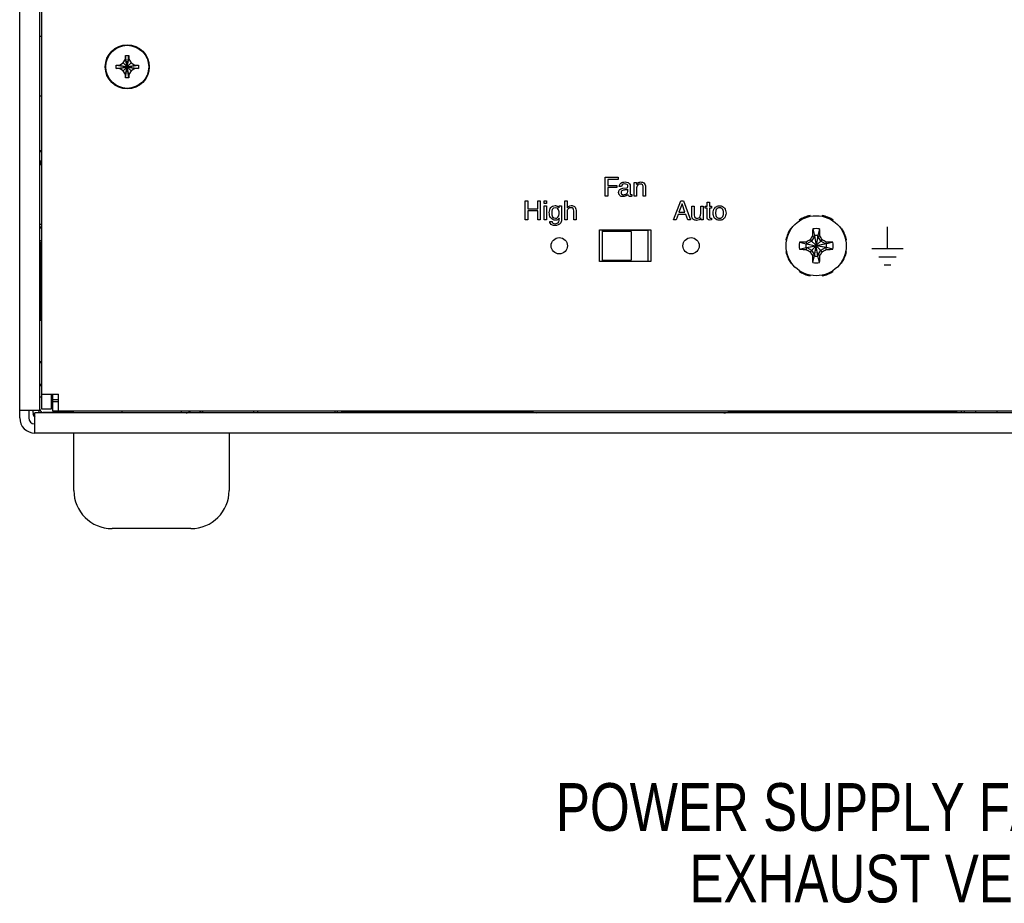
# Model space of a CAD drawing. Header units: inches. Extents: x 0 to 34, y 0 to 22.
# Tile 156 of 164: x 25.9 to 28.5, y 8.5 to 10.8. Entities that reach past the tile are written whole.
import ezdxf

# ---------------------------------------------------------------- set-up
doc = ezdxf.new("R2010")
doc.units = ezdxf.units.IN
doc.header["$LTSCALE"] = 1.87
doc.header["$MEASUREMENT"] = 0
doc.layers.get('0').update_dxf_attribs({"linetype": 'CONTINUOUS'})
for name, color, linetype in [('02___PRT_ALL_AXES', 7, 'CONTINUOUS'), ('3_ALL_AXES', 7, 'CONTINUOUS'), ('DATUMCURVES', 7, 'CONTINUOUS'), ('DETAIL', 7, 'CONTINUOUS')]:
    doc.layers.add(name, color=color, linetype=linetype)
doc.styles.get("Standard").update_dxf_attribs({"font": 'txt', "width": 0.8})

msp = doc.modelspace()

# ---------------------------------------------------------------- linework, layer by layer
at = {"color": 3, "linetype": 'CONTINUOUS'}
for p, q in [((25.8981, 9.7545), (25.8981, 13.159)), ((25.9511, 9.775), (25.9511, 11.4495)), ((25.9801, 9.8165), (25.9801, 9.7775)), ((25.9851, 9.7965), (25.9851, 9.8015)), ((26.0001, 9.8015), (25.9851, 9.8015)), ((26.0001, 9.7965), (25.9851, 9.7965)), ((25.8981, 9.775), (25.9511, 9.775)), ((26.7411, 9.7687), (26.7411, 9.7725)), ((27.2431, 9.7687), (26.7411, 9.7687)), ((28.3511, 9.7687), (27.7515, 9.7687)), ((28.3511, 9.7687), (28.3511, 9.7725)), ((25.9381, 9.7145), (25.9381, 9.7675)), ((30.9181, 9.7675), (25.9381, 9.7675)), ((30.9181, 9.7145), (25.9381, 9.7145))]:
    msp.add_line(p, q, dxfattribs=at)
at = {"color": 7, "linetype": 'CONTINUOUS'}
for p, q in [((25.9561, 9.7775), (25.9561, 13.136)), ((25.9561, 10.7527), (25.9511, 10.7527)), ((26.1841, 10.6445), (26.1751, 10.703)), ((26.1751, 10.694), (26.1751, 10.703)), ((26.1751, 10.6445), (26.1841, 10.703)), ((26.1751, 10.703), (26.1841, 10.703)), ((26.1841, 10.703), (26.1841, 10.694)), ((26.1503, 10.6692), (26.1503, 10.6782)), ((26.1503, 10.6782), (26.2088, 10.6692)), ((26.1503, 10.6782), (26.1593, 10.6782)), ((26.1503, 10.6692), (26.2088, 10.6782)), ((26.1593, 10.6782), (26.1693, 10.684)), ((26.1593, 10.6782), (26.1998, 10.6692)), ((26.1593, 10.6692), (26.1998, 10.6782)), ((26.1693, 10.684), (26.1751, 10.694)), ((26.1693, 10.684), (26.1899, 10.6635)), ((26.1693, 10.6635), (26.1899, 10.684)), ((26.1841, 10.6535), (26.1751, 10.694)), ((26.1751, 10.6535), (26.1841, 10.694)), ((26.1841, 10.694), (26.1899, 10.684)), ((26.1899, 10.684), (26.1998, 10.6782)), ((26.1998, 10.6782), (26.2088, 10.6782)), ((26.2088, 10.6782), (26.2088, 10.6692)), ((26.1593, 10.6692), (26.1503, 10.6692)), ((26.1693, 10.6635), (26.1593, 10.6692)), ((26.1751, 10.6535), (26.1693, 10.6635)), ((26.1751, 10.6445), (26.1751, 10.6535)), ((26.1899, 10.6635), (26.1841, 10.6535)), ((26.1841, 10.6535), (26.1841, 10.6445)), ((26.1998, 10.6692), (26.1899, 10.6635)), ((26.2088, 10.6692), (26.1998, 10.6692)), ((26.1841, 10.6445), (26.1751, 10.6445)), ((25.9561, 10.5972), (25.9511, 10.5972)), ((25.9511, 10.4516), (25.9561, 10.4518)), ((25.9511, 10.4273), (25.9561, 10.4273)), ((25.9561, 10.4167), (25.9511, 10.4167)), ((25.9521, 10.4273), (25.9521, 10.4167)), ((27.9676, 10.2824), (27.9672, 10.2844)), ((27.9989, 10.2844), (27.9986, 10.2824)), ((25.9561, 10.2612), (25.9511, 10.2612)), ((27.9383, 10.2724), (27.9394, 10.2708)), ((28.0268, 10.2708), (28.0278, 10.2724)), ((25.9511, 10.255), (25.9561, 10.2547)), ((27.5431, 10.2452), (27.4231, 10.2452)), ((27.4231, 10.2452), (27.4231, 10.2427)), ((27.5431, 10.1652), (27.5431, 10.2452)), ((27.9176, 10.2489), (27.9159, 10.25)), ((27.974, 10.2492), (27.9785, 10.2318)), ((27.9922, 10.2492), (27.9877, 10.2318)), ((28.0503, 10.25), (28.0486, 10.2489)), ((25.9511, 10.2141), (25.9532, 10.2141)), ((25.9556, 10.2165), (25.9532, 10.2141)), ((25.9532, 10.0139), (25.9532, 10.2141)), ((27.904, 10.2211), (27.9059, 10.2207)), ((27.9391, 10.2144), (27.9565, 10.2098)), ((27.9583, 10.2098), (27.9565, 10.2098)), ((27.9565, 10.2098), (27.9824, 10.2054)), ((27.9572, 10.2149), (27.9583, 10.2098)), ((27.9711, 10.2172), (27.9583, 10.2098)), ((27.9583, 10.2098), (27.9824, 10.2054)), ((27.9674, 10.2209), (27.9828, 10.2056)), ((27.9785, 10.23), (27.9711, 10.2172)), ((27.9734, 10.2311), (27.9785, 10.23)), ((27.9785, 10.2318), (27.983, 10.206)), ((27.9785, 10.2318), (27.9785, 10.23)), ((27.9785, 10.23), (27.983, 10.2059)), ((27.9877, 10.2318), (27.9832, 10.206)), ((27.9877, 10.23), (27.9832, 10.2059)), ((27.9834, 10.2056), (27.9988, 10.2209)), ((28.0079, 10.2098), (27.9838, 10.2054)), ((28.0097, 10.2098), (27.9838, 10.2054)), ((27.9877, 10.23), (27.9877, 10.2318)), ((27.9877, 10.23), (27.9928, 10.2311)), ((27.9951, 10.2172), (27.9877, 10.23)), ((28.0079, 10.2098), (27.9951, 10.2172)), ((28.0089, 10.2149), (28.0079, 10.2098)), ((28.0097, 10.2098), (28.0079, 10.2098)), ((28.027, 10.2144), (28.0097, 10.2098)), ((28.0603, 10.2207), (28.0622, 10.2211)), ((27.9059, 10.1898), (27.904, 10.1894)), ((27.9391, 10.1961), (27.9565, 10.2006)), ((27.9565, 10.2006), (27.9824, 10.2051)), ((27.9565, 10.2006), (27.9583, 10.2006)), ((27.9572, 10.1955), (27.9583, 10.2006)), ((27.9583, 10.2006), (27.9824, 10.2051)), ((27.9583, 10.2006), (27.9711, 10.1933)), ((27.9674, 10.1895), (27.9828, 10.2049)), ((27.9711, 10.1933), (27.9785, 10.1805)), ((27.9785, 10.1786), (27.983, 10.2045)), ((27.9785, 10.1805), (27.983, 10.2045)), ((27.9828, 10.2056), (27.9824, 10.2054)), ((27.9824, 10.2054), (27.9824, 10.2054)), ((27.9824, 10.2051), (27.9824, 10.2051)), ((27.9824, 10.2051), (27.9828, 10.2049)), ((27.983, 10.2059), (27.9828, 10.2056)), ((27.9828, 10.2049), (27.983, 10.2045)), ((27.983, 10.206), (27.983, 10.2059)), ((27.983, 10.2045), (27.983, 10.2045)), ((27.9832, 10.2059), (27.9832, 10.206)), ((27.9834, 10.2056), (27.9832, 10.2059)), ((27.9832, 10.2045), (27.9834, 10.2049)), ((27.9877, 10.1805), (27.9832, 10.2045)), ((27.9877, 10.1786), (27.9832, 10.2045)), ((27.9832, 10.2045), (27.9832, 10.2045)), ((27.9838, 10.2054), (27.9834, 10.2056)), ((27.9834, 10.2049), (27.9838, 10.2051)), ((27.9834, 10.2049), (27.9988, 10.1895)), ((27.9838, 10.2054), (27.9838, 10.2054)), ((27.9838, 10.2051), (27.9838, 10.2051)), ((28.0097, 10.2006), (27.9838, 10.2051)), ((28.0079, 10.2006), (27.9838, 10.2051)), ((27.9877, 10.1805), (27.9951, 10.1933)), ((27.9951, 10.1933), (28.0079, 10.2006)), ((28.0079, 10.2006), (28.0097, 10.2006)), ((28.0079, 10.2006), (28.0089, 10.1955)), ((28.027, 10.1961), (28.0097, 10.2006)), ((28.0622, 10.1894), (28.0603, 10.1898)), ((27.4231, 10.1677), (27.4231, 10.1652)), ((27.4231, 10.1652), (27.5431, 10.1652)), ((27.9159, 10.1605), (27.9176, 10.1616)), ((27.9785, 10.1805), (27.9734, 10.1794)), ((27.974, 10.1613), (27.9785, 10.1786)), ((27.9785, 10.1805), (27.9785, 10.1786)), ((27.9928, 10.1794), (27.9877, 10.1805)), ((27.9877, 10.1786), (27.9877, 10.1805)), ((27.9922, 10.1613), (27.9877, 10.1786)), ((28.0486, 10.1616), (28.0503, 10.1605)), ((27.9394, 10.1397), (27.9383, 10.1381)), ((28.0278, 10.1381), (28.0268, 10.1397)), ((27.9672, 10.1261), (27.9676, 10.128)), ((27.9986, 10.128), (27.9989, 10.1261)), ((25.9532, 10.0139), (25.9511, 10.014)), ((25.9556, 10.0115), (25.9532, 10.0139)), ((25.9556, 9.8986), (25.9511, 9.8986)), ((25.9527, 9.9017), (25.9527, 9.8986)), ((25.9527, 9.9017), (25.9561, 9.9017)), ((25.9561, 9.8422), (25.9511, 9.8422)), ((25.9561, 9.8385), (25.9518, 9.8385)), ((25.9561, 9.8085), (25.9518, 9.8085)), ((25.9561, 9.8165), (26.0001, 9.8165)), ((25.9851, 9.8085), (25.9801, 9.8085)), ((25.9851, 9.8015), (25.9851, 9.8165)), ((25.9851, 9.7725), (25.9851, 9.7965)), ((26.0001, 9.7725), (26.0001, 9.8165)), ((25.9221, 9.775), (25.9221, 9.7545)), ((25.9481, 9.7722), (25.9481, 9.775)), ((25.9801, 9.7775), (25.9561, 9.7775)), ((30.8711, 9.7725), (25.9851, 9.7725)), ((26.0391, 9.7689), (26.0391, 9.7725)), ((26.1653, 9.7725), (26.1653, 9.7675)), ((26.3208, 9.7725), (26.3208, 9.7675)), ((26.3775, 9.7677), (26.3775, 9.7725)), ((26.5113, 9.7677), (26.5113, 9.7725)), ((26.5208, 9.7725), (26.5208, 9.7677)), ((26.7228, 9.7725), (26.7228, 9.7677)), ((26.7301, 9.7677), (26.7301, 9.7725)), ((28.3636, 9.7677), (28.3636, 9.7725)), ((28.3708, 9.7725), (28.3708, 9.7677)), ((28.4001, 9.7725), (28.4001, 9.7675)), ((28.4561, 9.7725), (28.4561, 9.7675)), ((26.0391, 9.7685), (25.9594, 9.7685))]:
    msp.add_line(p, q, dxfattribs=at)
for centre, radius in [((26.1796, 10.6737), 0.0575), ((26.1796, 10.6737), 0.0563), ((27.9831, 10.2052), 0.0787)]:
    msp.add_circle(centre, radius, dxfattribs=at)
for centre, radius, start, end in [((27.9831, 10.2052), 0.0807, 101.3236, 123.6764), ((27.9831, 10.2052), 0.0807, 56.3236, 78.6764), ((27.9831, 10.2052), 0.0807, 146.3236, 168.6764), ((29.0681, 10.2069), 1.095, 178.1542, 178.7363), ((28.439, 10.2272), 0.4655, 177.295, 178.1542), ((27.9831, 10.2052), 0.0449, 78.2646, 101.7354), ((27.5388, 10.2277), 0.4539, 1.8348, 2.716), ((26.9103, 10.2073), 1.0828, 1.2604, 1.8491), ((27.9831, 10.2052), 0.0807, 11.3236, 33.6764), ((27.9831, 10.2052), 0.0449, 168.2646, 191.7354), ((27.9607, 9.761), 0.4539, 91.8348, 92.716), ((27.9811, 9.1324), 1.0828, 91.2604, 91.8491), ((27.9831, 10.2052), 0.027, 170.2364, 189.7636), ((28.5769, 9.1765), 1.2092, 120.2668, 120.8252), ((29.0162, 9.6088), 1.2143, 149.1759, 149.732), ((27.9831, 10.2052), 0.027, 80.2364, 99.7636), ((26.9544, 9.6114), 1.2092, 30.2668, 30.8252), ((27.3867, 9.1721), 1.2143, 59.1759, 59.732), ((27.9848, 9.1202), 1.095, 88.1542, 88.7363), ((27.9831, 10.2052), 0.027, 350.2364, 9.7636), ((28.0051, 9.7494), 0.4655, 87.295, 88.1542), ((27.9831, 10.2052), 0.0449, 348.2646, 11.7354), ((27.9831, 10.2052), 0.0807, 191.3236, 213.6764), ((27.9611, 10.6611), 0.4655, 267.295, 268.1542), ((27.9814, 11.2903), 1.095, 268.1542, 268.7363), ((28.5795, 11.2383), 1.2143, 239.1759, 239.732), ((29.0118, 10.799), 1.2092, 210.2668, 210.8252), ((27.9831, 10.2052), 0.000743, 170.2364, 189.7636), ((27.9831, 10.2052), 0.000743, 80.2364, 99.7636), ((27.9831, 10.2052), 0.000743, 260.2364, 279.7636), ((27.9831, 10.2052), 0.000743, 350.2364, 9.7636), ((26.95, 10.8016), 1.2143, 329.1759, 329.732), ((27.3893, 11.2339), 1.2092, 300.2668, 300.8252), ((27.9851, 11.278), 1.0828, 271.2604, 271.8491), ((28.0055, 10.6495), 0.4539, 271.8348, 272.716), ((27.9831, 10.2052), 0.0807, 326.3236, 348.6764), ((29.0559, 10.2032), 1.0828, 181.2604, 181.8491), ((28.4273, 10.1828), 0.4539, 181.8348, 182.716), ((27.9831, 10.2052), 0.0449, 258.2646, 281.7354), ((27.9831, 10.2052), 0.027, 260.2364, 279.7636), ((27.5272, 10.1832), 0.4655, 357.295, 358.1542), ((26.898, 10.2035), 1.095, 358.1542, 358.7363), ((27.9831, 10.2052), 0.0807, 236.3236, 258.6764), ((27.9831, 10.2052), 0.0807, 281.3236, 303.6764), ((25.9594, 9.776), 0.00742, 209.8404, 240.0418), ((26.3335, 9.7827), 0.015, 270, 316.6156), ((25.9381, 9.7545), 0.016, 180, 265.0022)]:
    msp.add_arc(centre, radius, start, end, dxfattribs=at)
at = {"color": 3, "linetype": 'CONTINUOUS'}
for centre, radius, start, end in [((26.3335, 9.7827), 0.039, 336.7303, 344.6431), ((26.3435, 9.7727), 0.029, 349.4614, 360), ((25.9381, 9.7545), 0.04, 180, 270)]:
    msp.add_arc(centre, radius, start, end, dxfattribs=at)
at = {"color": 7, "linetype": 'CONTINUOUS', "true_color": 0x262626}
for centre, radius, start, end in [((27.3695, 10.5231), 0.7649, 258.9338, 261.091), ((27.456, 12.2032), 2.4524, 276.6773, 277.615)]:
    msp.add_arc(centre, radius, start, end, dxfattribs=at)
at = {"color": 7, "linetype": 'CONTINUOUS'}
for centre, major_axis, ratio, start_param, end_param in [((25.9619, 10.4541), (0.01, 0), 0.017455, 8.489824, 9.407325), ((25.9619, 10.2524), (0.01, 0), 0.017455, -3.124139, -2.206639), ((25.9619, 10.2178), (0.01, 0), 0.017455, 2.199367, 3.124139), ((25.9619, 10.0102), (0.01, 0), 0.017455, -3.124139, -2.199367), ((25.9619, 9.9024), (0.01, 0), 0.017455, -3.124139, -2.278328), ((25.9641, 9.7762), (-0.023, -0.023), 0.999695, 5.535825, 6.115374), ((25.9556, 9.7722), (0.0053, 0.0053), 0.999695, -3.926839, -3.21861), ((25.9636, 9.7757), (0.023, 0.023), 0.999695, -3.634463, -3.279891)]:
    msp.add_ellipse(centre, major_axis=major_axis, ratio=ratio, start_param=start_param, end_param=end_param, dxfattribs=at)
msp.add_open_spline([(25.952, 9.7761), (25.9519, 9.7751), (25.9522, 9.7737), (25.9528, 9.7726), (25.953, 9.7723)], degree=3, knots=[0, 0, 0, 0, 0.747669, 1, 1, 1, 1], dxfattribs=at)
msp.add_open_spline([(25.9557, 9.7695), (25.9568, 9.7689), (25.9581, 9.7685), (25.9594, 9.7685)], degree=3, dxfattribs=at)
at = {"layer": '02___PRT_ALL_AXES', "color": 7, "linetype": 'CONTINUOUS'}
for p, q in [((27.4156, 10.2465), (27.5506, 10.2465)), ((27.4156, 10.164), (27.4156, 10.2465)), ((27.5506, 10.2465), (27.5506, 10.164)), ((27.5506, 10.164), (27.4156, 10.164))]:
    msp.add_line(p, q, dxfattribs=at)
for centre in [(27.3106, 10.2052), (27.6556, 10.2052)]:
    msp.add_circle(centre, 0.0213, dxfattribs=at)
at = {"layer": '3_ALL_AXES', "color": 7, "linetype": 'CONTINUOUS'}
for p, q in [((27.4991, 10.2427), (27.4231, 10.2427)), ((27.4231, 10.2427), (27.4231, 10.1677)), ((27.4991, 10.2427), (27.4991, 10.1677)), ((27.4231, 10.1677), (27.4991, 10.1677)), ((26.0398, 9.5645), (26.0398, 9.7145)), ((26.4463, 9.7145), (26.4463, 9.5645)), ((26.3463, 9.4645), (26.1398, 9.4645))]:
    msp.add_line(p, q, dxfattribs=at)
for centre, start, end in [((26.1398, 9.5645), 180, 270), ((26.3463, 9.5645), 270, 360)]:
    msp.add_arc(centre, 0.1, start, end, dxfattribs=at)
at = {"layer": 'DATUMCURVES', "color": 40, "linetype": 'CONTINUOUS'}
for p, q in [((27.4305, 10.3348), (27.4305, 10.3847)), ((27.4305, 10.3847), (27.465, 10.3847)), ((27.4373, 10.3787), (27.4373, 10.3634)), ((27.465, 10.3787), (27.4373, 10.3787)), ((27.4373, 10.3634), (27.4617, 10.3634)), ((27.4617, 10.3634), (27.4617, 10.3575)), ((27.465, 10.3847), (27.465, 10.3787)), ((27.4963, 10.362), (27.4963, 10.3411)), ((27.5067, 10.3348), (27.5067, 10.3711)), ((27.5067, 10.3711), (27.5124, 10.3711)), ((27.5124, 10.3711), (27.5124, 10.366)), ((27.5124, 10.366), (27.5126, 10.366)), ((27.4373, 10.3575), (27.4373, 10.3348)), ((27.4617, 10.3575), (27.4373, 10.3575)), ((27.4735, 10.3601), (27.4678, 10.3601)), ((27.4771, 10.3556), (27.4871, 10.3569)), ((27.4902, 10.3474), (27.4902, 10.3534)), ((27.5003, 10.3393), (27.5003, 10.3348)), ((27.5128, 10.3546), (27.5128, 10.3348)), ((27.5301, 10.3348), (27.5301, 10.3572)), ((27.5362, 10.3595), (27.5362, 10.3348)), ((27.2215, 10.273), (27.2215, 10.3229)), ((27.2215, 10.3229), (27.2283, 10.3229)), ((27.2283, 10.3229), (27.2283, 10.3023)), ((27.2543, 10.3023), (27.2543, 10.3229)), ((27.2543, 10.3229), (27.261, 10.3229)), ((27.261, 10.3229), (27.261, 10.273)), ((27.271, 10.3159), (27.271, 10.3229)), ((27.271, 10.3229), (27.2771, 10.3229)), ((27.2771, 10.3159), (27.271, 10.3159)), ((27.2771, 10.3229), (27.2771, 10.3159)), ((27.3249, 10.273), (27.3249, 10.3229)), ((27.3249, 10.3229), (27.331, 10.3229)), ((27.331, 10.3229), (27.331, 10.3045)), ((27.4373, 10.3348), (27.4305, 10.3348)), ((27.5128, 10.3348), (27.5067, 10.3348)), ((27.5362, 10.3348), (27.5301, 10.3348)), ((27.6097, 10.2727), (27.6284, 10.3226)), ((27.6319, 10.3152), (27.6239, 10.2932)), ((27.6284, 10.3226), (27.6361, 10.3226)), ((27.6321, 10.3152), (27.6319, 10.3152)), ((27.6394, 10.2932), (27.6321, 10.3152)), ((27.6361, 10.3226), (27.6541, 10.2727)), ((27.6975, 10.3192), (27.7036, 10.3192)), ((27.6975, 10.3091), (27.6975, 10.3192)), ((27.7036, 10.3192), (27.7036, 10.3091)), ((27.2283, 10.3023), (27.2543, 10.3023)), ((27.2283, 10.2963), (27.2283, 10.273)), ((27.2543, 10.2963), (27.2283, 10.2963)), ((27.2543, 10.273), (27.2543, 10.2963)), ((27.271, 10.273), (27.271, 10.3093)), ((27.271, 10.3093), (27.2771, 10.3093)), ((27.2771, 10.3093), (27.2771, 10.273)), ((27.3105, 10.3042), (27.3106, 10.3042)), ((27.3106, 10.3042), (27.3106, 10.3093)), ((27.3106, 10.3093), (27.3164, 10.3093)), ((27.3164, 10.3093), (27.3164, 10.276)), ((27.331, 10.3045), (27.3311, 10.3045)), ((27.331, 10.2928), (27.331, 10.273)), ((27.3483, 10.273), (27.3483, 10.2968)), ((27.3544, 10.2978), (27.3544, 10.273)), ((27.6219, 10.2873), (27.6167, 10.2727)), ((27.6419, 10.2873), (27.6219, 10.2873)), ((27.6239, 10.2932), (27.6394, 10.2932)), ((27.6468, 10.2727), (27.6419, 10.2873)), ((27.6577, 10.3091), (27.6638, 10.3091)), ((27.6577, 10.2829), (27.6577, 10.3091)), ((27.6638, 10.3091), (27.6638, 10.285)), ((27.6808, 10.3091), (27.6869, 10.3091)), ((27.6808, 10.2891), (27.6808, 10.3091)), ((27.6869, 10.3091), (27.6869, 10.2727)), ((27.6926, 10.3091), (27.6975, 10.3091)), ((27.6926, 10.304), (27.6926, 10.3091)), ((27.6975, 10.304), (27.6926, 10.304)), ((27.6975, 10.28), (27.6975, 10.304)), ((27.7036, 10.3091), (27.7094, 10.3091)), ((27.7094, 10.304), (27.7036, 10.304)), ((27.7036, 10.304), (27.7036, 10.2804)), ((27.7094, 10.3091), (27.7094, 10.304)), ((27.2283, 10.273), (27.2215, 10.273)), ((27.261, 10.273), (27.2543, 10.273)), ((27.2771, 10.273), (27.271, 10.273)), ((27.2856, 10.2686), (27.2917, 10.2686)), ((27.3101, 10.2771), (27.3101, 10.2769)), ((27.3103, 10.2771), (27.3101, 10.2771)), ((27.3103, 10.2756), (27.3103, 10.2771)), ((27.331, 10.273), (27.3249, 10.273)), ((27.3544, 10.273), (27.3483, 10.273)), ((27.6167, 10.2727), (27.6097, 10.2727)), ((27.6541, 10.2727), (27.6468, 10.2727)), ((27.6812, 10.278), (27.681, 10.2782)), ((27.6812, 10.2727), (27.6812, 10.278)), ((27.6869, 10.2727), (27.6812, 10.2727)), ((27.7094, 10.2727), (27.7048, 10.2723)), ((27.7073, 10.2775), (27.7094, 10.2775)), ((27.7094, 10.2775), (27.7094, 10.2727)), ((28.1701, 10.1981), (28.1701, 10.2546)), ((28.129, 10.1982), (28.2112, 10.1982)), ((28.1473, 10.1766), (28.1929, 10.1766)), ((28.1615, 10.155), (28.1787, 10.155))]:
    msp.add_line(p, q, dxfattribs=at)
for points, knots in [([(27.4678, 10.3601), (27.4679, 10.3635), (27.4711, 10.3713), (27.4791, 10.3722), (27.4828, 10.3722)], [0, 0, 0, 0, 0.479236, 1, 1, 1, 1]), ([(27.4818, 10.3671), (27.4794, 10.3671), (27.4748, 10.3659), (27.4737, 10.3617), (27.4735, 10.3601)], [0, 0, 0, 0, 0.59197, 1, 1, 1, 1]), ([(27.4903, 10.3612), (27.4903, 10.3628), (27.4883, 10.3669), (27.484, 10.3671), (27.4818, 10.3671)], [0, 0, 0, 0, 0.423988, 1, 1, 1, 1]), ([(27.4828, 10.3722), (27.4855, 10.3722), (27.4918, 10.3716), (27.4963, 10.3655), (27.4963, 10.362)], [0, 0, 0, 0, 0.437993, 1, 1, 1, 1]), ([(27.5126, 10.366), (27.5135, 10.3674), (27.5165, 10.3708), (27.5238, 10.3729), (27.5337, 10.3707), (27.5362, 10.3632), (27.5362, 10.3595)], [0, 0, 0, 0, 0.160655, 0.395296, 0.663536, 1, 1, 1, 1]), ([(27.5223, 10.3667), (27.5202, 10.3667), (27.5142, 10.3645), (27.5128, 10.3581), (27.5128, 10.3546)], [0, 0, 0, 0, 0.38693, 1, 1, 1, 1]), ([(27.5301, 10.3572), (27.5301, 10.3596), (27.5299, 10.3651), (27.5245, 10.3667), (27.5223, 10.3667)], [0, 0, 0, 0, 0.526714, 1, 1, 1, 1]), ([(27.466, 10.3443), (27.466, 10.3465), (27.4673, 10.3526), (27.4736, 10.3552), (27.4771, 10.3556)], [0, 0, 0, 0, 0.383965, 1, 1, 1, 1]), ([(27.4774, 10.3338), (27.4745, 10.3338), (27.4684, 10.3355), (27.466, 10.3415), (27.466, 10.3443)], [0, 0, 0, 0, 0.513579, 1, 1, 1, 1]), ([(27.4801, 10.3511), (27.4776, 10.3507), (27.4733, 10.3498), (27.4723, 10.3461), (27.4723, 10.3452)], [0, 0, 0, 0, 0.724517, 1, 1, 1, 1]), ([(27.4723, 10.3452), (27.4723, 10.3435), (27.473, 10.3408), (27.4761, 10.339), (27.4793, 10.3387), (27.4831, 10.3393), (27.4877, 10.3414), (27.4902, 10.345), (27.4902, 10.3474)], [0, 0, 0, 0, 0.191903, 0.285869, 0.403101, 0.567867, 0.725318, 1, 1, 1, 1]), ([(27.4905, 10.3397), (27.4899, 10.339), (27.4865, 10.3355), (27.4813, 10.3338), (27.4774, 10.3338)], [0, 0, 0, 0, 0.196352, 1, 1, 1, 1]), ([(27.4902, 10.3534), (27.4899, 10.3531), (27.4868, 10.3515), (27.4832, 10.3515), (27.4801, 10.3511)], [0, 0, 0, 0, 0.102993, 1, 1, 1, 1]), ([(27.4871, 10.3569), (27.4883, 10.357), (27.4903, 10.3585), (27.4903, 10.3605), (27.4903, 10.3612)], [0, 0, 0, 0, 0.620973, 1, 1, 1, 1]), ([(27.497, 10.3341), (27.4952, 10.3341), (27.4914, 10.3348), (27.4906, 10.3383), (27.4905, 10.3397)], [0, 0, 0, 0, 0.575921, 1, 1, 1, 1]), ([(27.4963, 10.3411), (27.4963, 10.3402), (27.498, 10.3385), (27.4996, 10.3391), (27.5003, 10.3393)], [0, 0, 0, 0, 0.591967, 1, 1, 1, 1]), ([(27.3005, 10.272), (27.2957, 10.272), (27.2859, 10.2777), (27.2841, 10.2901), (27.2851, 10.2992), (27.288, 10.3053), (27.2931, 10.3095), (27.2976, 10.3104), (27.3001, 10.3104), (27.3003, 10.3104)], [0, 0, 0, 0, 0.260622, 0.510914, 0.641574, 0.758677, 0.869395, 0.988802, 1, 1, 1, 1]), ([(27.3003, 10.3104), (27.3015, 10.3103), (27.3039, 10.3099), (27.3076, 10.308), (27.3095, 10.3056), (27.3105, 10.3042)], [0, 0, 0, 0, 0.298945, 0.579758, 1, 1, 1, 1]), ([(27.3311, 10.3045), (27.3322, 10.3059), (27.335, 10.3091), (27.3422, 10.3111), (27.3519, 10.3089), (27.3544, 10.3014), (27.3544, 10.2978)], [0, 0, 0, 0, 0.165691, 0.386858, 0.658827, 1, 1, 1, 1]), ([(27.7295, 10.2718), (27.7283, 10.2718), (27.7258, 10.2722), (27.7214, 10.2738), (27.717, 10.2775), (27.714, 10.2839), (27.713, 10.2909), (27.714, 10.298), (27.717, 10.3043), (27.7214, 10.3081), (27.726, 10.3098), (27.7288, 10.3101), (27.7302, 10.3101)], [0, 0, 0, 0, 0.052614, 0.11575, 0.242024, 0.368297, 0.49457, 0.620928, 0.747285, 0.873643, 0.936821, 1, 1, 1, 1]), ([(27.7302, 10.3101), (27.7316, 10.3101), (27.7344, 10.3098), (27.7389, 10.3081), (27.7433, 10.3043), (27.7464, 10.298), (27.7474, 10.2909), (27.7464, 10.2839), (27.7433, 10.2775), (27.7389, 10.2738), (27.7344, 10.2721), (27.7313, 10.2718), (27.7297, 10.2718), (27.7295, 10.2718)], [0, 0, 0, 0, 0.061877, 0.123753, 0.247506, 0.371259, 0.495012, 0.618683, 0.742354, 0.866024, 0.927859, 0.989695, 1, 1, 1, 1]), ([(27.3411, 10.3049), (27.3386, 10.3049), (27.3323, 10.3028), (27.331, 10.2962), (27.331, 10.2928)], [0, 0, 0, 0, 0.42571, 1, 1, 1, 1]), ([(27.3483, 10.2968), (27.3483, 10.2988), (27.348, 10.3036), (27.3432, 10.3049), (27.3411, 10.3049)], [0, 0, 0, 0, 0.494926, 1, 1, 1, 1]), ([(27.6638, 10.285), (27.6638, 10.2828), (27.6645, 10.2793), (27.6681, 10.2772), (27.6715, 10.2768), (27.6756, 10.2776), (27.68, 10.2819), (27.6808, 10.2863), (27.6808, 10.2891)], [0, 0, 0, 0, 0.2226, 0.310974, 0.406029, 0.574171, 0.718206, 1, 1, 1, 1]), ([(27.7302, 10.3048), (27.7292, 10.3048), (27.7271, 10.3045), (27.724, 10.303), (27.7214, 10.2999), (27.7199, 10.295), (27.7195, 10.2909), (27.7199, 10.2868), (27.7214, 10.282), (27.724, 10.2788), (27.7271, 10.2773), (27.7292, 10.2771), (27.7302, 10.2771)], [0, 0, 0, 0, 0.062536, 0.125071, 0.250143, 0.375214, 0.500286, 0.625214, 0.750143, 0.875071, 0.937536, 1, 1, 1, 1]), ([(27.7302, 10.2771), (27.7312, 10.2771), (27.7333, 10.2773), (27.7364, 10.2788), (27.739, 10.282), (27.7405, 10.2868), (27.7409, 10.2909), (27.7405, 10.295), (27.739, 10.2999), (27.7364, 10.303), (27.7333, 10.3045), (27.7312, 10.3048), (27.7302, 10.3048)], [0, 0, 0, 0, 0.062464, 0.124929, 0.249857, 0.374786, 0.499714, 0.624786, 0.749857, 0.874929, 0.937464, 1, 1, 1, 1]), ([(27.2995, 10.2578), (27.2967, 10.2578), (27.29, 10.2586), (27.2861, 10.2651), (27.2856, 10.2686)], [0, 0, 0, 0, 0.436623, 1, 1, 1, 1]), ([(27.2917, 10.2686), (27.292, 10.2674), (27.2934, 10.2639), (27.2976, 10.2628), (27.2999, 10.2628)], [0, 0, 0, 0, 0.341419, 1, 1, 1, 1]), ([(27.3164, 10.276), (27.3164, 10.2723), (27.3159, 10.2621), (27.305, 10.2578), (27.2995, 10.2578)], [0, 0, 0, 0, 0.407808, 1, 1, 1, 1]), ([(27.2999, 10.2628), (27.3034, 10.2628), (27.3105, 10.2661), (27.3103, 10.2729), (27.3103, 10.2756)], [0, 0, 0, 0, 0.559995, 1, 1, 1, 1]), ([(27.3101, 10.2769), (27.3088, 10.2747), (27.3053, 10.2724), (27.3016, 10.272), (27.3005, 10.272)], [0, 0, 0, 0, 0.697326, 1, 1, 1, 1]), ([(27.681, 10.2782), (27.6799, 10.2763), (27.6767, 10.2725), (27.6692, 10.2712), (27.6603, 10.2731), (27.6577, 10.2797), (27.6577, 10.2829)], [0, 0, 0, 0, 0.208469, 0.434646, 0.694594, 1, 1, 1, 1]), ([(27.7048, 10.2723), (27.7027, 10.2723), (27.698, 10.2735), (27.6975, 10.2781), (27.6975, 10.28)], [0, 0, 0, 0, 0.526892, 1, 1, 1, 1]), ([(27.7036, 10.2804), (27.7036, 10.2798), (27.7039, 10.2779), (27.7061, 10.2775), (27.7073, 10.2775)], [0, 0, 0, 0, 0.326817, 1, 1, 1, 1])]:
    msp.add_open_spline(points, degree=3, knots=knots, dxfattribs=at)
for points in [[(27.5003, 10.3348), (27.4992, 10.3345), (27.4981, 10.3341), (27.497, 10.3341)], [(27.3008, 10.3049), (27.2913, 10.3049), (27.2908, 10.2959), (27.2908, 10.2913)], [(27.2908, 10.2913), (27.2908, 10.2833), (27.294, 10.2773), (27.3006, 10.2773)], [(27.3006, 10.2773), (27.3045, 10.2773), (27.3105, 10.2798), (27.3105, 10.2895)], [(27.3105, 10.2895), (27.3105, 10.2954), (27.3096, 10.3049), (27.3008, 10.3049)]]:
    msp.add_open_spline(points, degree=3, dxfattribs=at)

# ---------------------------------------------------------------- texts
at = {"layer": 'DETAIL', "color": 2, "linetype": 'CONTINUOUS', "insert": (28.6764, 8.7981), "char_height": 0.125, "width": 1.6, "attachment_point": 3, "line_spacing_factor": 0.9}
msp.add_mtext('POWER SUPPLY FAN\\PEXHAUST VENT', dxfattribs=at)

doc.saveas('drawing.dxf')
